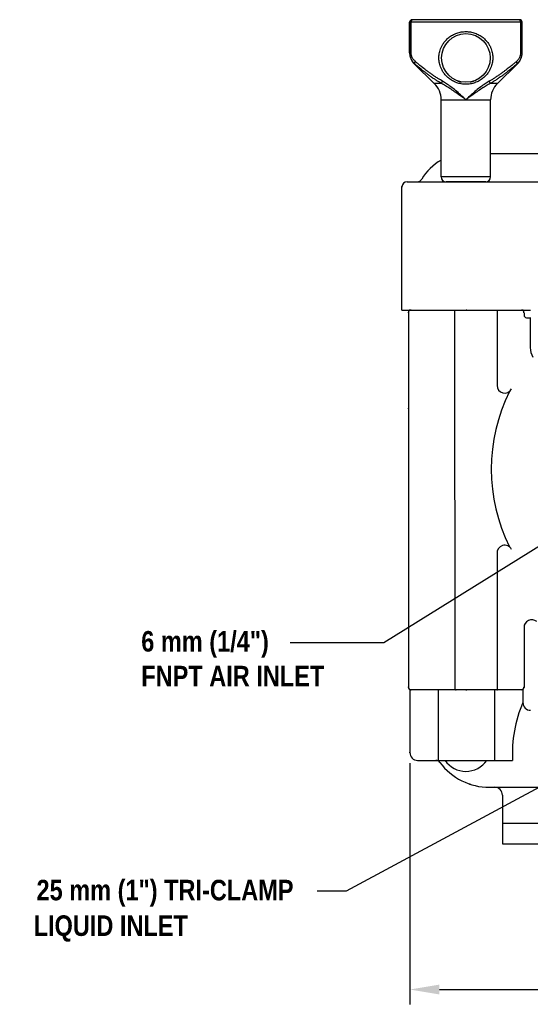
# Model space of a CAD drawing. Extents: x 2 to 36.4, y -1.5 to 23.3.
# Tile 2 of 24: x 2 to 8.2, y 9.8 to 22. Entities that reach past the tile are written whole.
import ezdxf
from ezdxf.enums import TextEntityAlignment as Align

# ---------------------------------------------------------------- set-up
doc = ezdxf.new("R2010")
doc.units = 0
doc.header["$LTSCALE"] = 0.5
doc.header["$MEASUREMENT"] = 0
doc.linetypes.add('HIDDEN', pattern=[0.375, 0.25, -0.125])
doc.layers.get('0').update_dxf_attribs({"linetype": 'CONTINUOUS'})
doc.styles.add('narrow_arial_bold', font='ARIALNB.TTF')

msp = doc.modelspace()

# ---------------------------------------------------------------- linework, layer by layer
at = {"linetype": 'Continuous'}
for p, q in [((8.145, 21.921), (6.759, 21.921)), ((6.759, 21.541), (6.759, 21.921)), ((6.761, 21.921), (6.763, 21.93)), ((6.761, 21.541), (6.761, 21.921)), ((6.763, 21.93), (6.767, 21.939)), ((6.767, 21.939), (6.774, 21.945)), ((6.774, 21.945), (6.782, 21.95)), ((6.778, 21.921), (6.779, 21.93)), ((6.778, 21.541), (6.778, 21.921)), ((6.779, 21.93), (6.781, 21.939)), ((6.781, 21.939), (6.785, 21.945)), ((6.782, 21.95), (6.791, 21.951)), ((6.785, 21.945), (6.79, 21.95)), ((8.115, 21.951), (6.789, 21.951)), ((6.79, 21.95), (6.795, 21.951)), ((8.114, 21.95), (8.108, 21.951)), ((8.122, 21.95), (8.112, 21.951)), ((8.118, 21.945), (8.114, 21.95)), ((8.122, 21.939), (8.118, 21.945)), ((8.13, 21.945), (8.122, 21.95)), ((8.125, 21.93), (8.122, 21.939)), ((8.126, 21.921), (8.125, 21.93)), ((8.126, 21.921), (8.126, 21.541)), ((8.137, 21.939), (8.13, 21.945)), ((8.141, 21.93), (8.137, 21.939)), ((8.142, 21.921), (8.141, 21.93)), ((8.142, 21.921), (8.142, 21.541)), ((8.145, 21.541), (8.145, 21.921)), ((6.759, 21.541), (6.778, 21.541)), ((8.126, 21.541), (8.145, 21.541)), ((7.063, 21.164), (6.816, 21.405)), ((6.823, 21.405), (6.816, 21.405)), ((7.841, 21.164), (8.088, 21.405)), ((8.088, 21.405), (8.081, 21.405)), ((7.152, 21.164), (7.063, 21.164)), ((7.841, 21.164), (7.752, 21.164)), ((7.147, 20.011), (7.147, 20.964)), ((7.147, 20.964), (7.757, 20.964)), ((7.757, 20.011), (7.757, 20.964)), ((7.757, 20.011), (7.147, 20.011)), ((7.697, 19.951), (7.207, 19.951)), ((8.246, 18.277), (8.246, 17.906))]:
    msp.add_line(p, q, dxfattribs=at)
for p, q in [((7.757, 20.3), (9.472, 20.3)), ((6.727, 19.951), (9.506, 19.951)), ((6.664, 18.368), (6.664, 19.888)), ((6.664, 18.368), (8.247, 18.368)), ((6.775, 18.368), (8.136, 18.368)), ((7.313, 18.368), (7.314, 13.683)), ((7.836, 18.368), (7.836, 17.439)), ((6.744, 18.337), (6.744, 13.714)), ((8.169, 18.336), (8.169, 18.306)), ((8.201, 18.273), (8.246, 18.273)), ((6.442, 14.268), (10.495, 16.788)), ((7.836, 15.379), (7.837, 13.683)), ((8.169, 14.451), (8.169, 13.714)), ((5.286, 14.268), (6.442, 14.268)), ((8.155, 13.683), (6.761, 13.683)), ((6.761, 13.683), (6.761, 12.907)), ((8.141, 13.683), (6.775, 13.683)), ((7.11, 13.683), (7.11, 12.811)), ((7.806, 13.683), (7.806, 12.811)), ((8.155, 13.683), (8.155, 13.525)), ((5.982, 11.203), (9.513, 13.108)), ((6.761, 12.779), (6.761, 9.801)), ((6.857, 12.811), (8.027, 12.811)), ((7.743, 12.479), (8.377, 12.479)), ((7.902, 12.384), (7.902, 11.783)), ((7.902, 12.036), (9.041, 12.036)), ((7.902, 11.783), (9.041, 11.783)), ((5.617, 11.203), (5.982, 11.203)), ((7.126, 9.984), (10.44, 9.984))]:
    msp.add_line(p, q)
msp.add_circle((7.452, 21.479), 0.3, dxfattribs=at)
for centre, radius, start, end in [((6.789, 21.921), 0.03, 90, 180), ((8.115, 21.921), 0.03, 0, 90), ((6.949, 21.541), 0.19, 180, 225.5968), ((7.955, 21.541), 0.19, 314.4032, 0), ((6.867, 20.964), 0.28, 0, 45.5968), ((8.037, 20.964), 0.28, 134.4032, 180), ((7.207, 20.011), 0.06, 180, 270), ((7.697, 20.011), 0.06, 270, 0)]:
    msp.add_arc(centre, radius, start, end, dxfattribs=at)
for centre, radius, start, end in [((7.456, 19.666), 0.633, 119.1897, 150.0481), ((6.727, 19.888), 0.0628, 90, 180), ((6.853, 20.014), 0.0628, 270, 330.0481), ((6.775, 18.337), 0.0314, 90, 180), ((8.136, 18.336), 0.0324, 0, 90), ((8.201, 18.306), 0.0324, 180, 270), ((8.496, 17.906), 0.25, 180, 208.5308), ((7.931, 17.439), 0.0953, 180.0099, 332.6094), ((9.917, 16.405), 2.152, 153.5193, 206.4807), ((7.931, 15.371), 0.0953, 27.3906, 184.9742), ((8.264, 14.451), 0.0953, 49.6012, 180), ((6.775, 13.714), 0.0314, 180, 270), ((8.137, 13.714), 0.0314, 270, 0), ((9.663, 12.887), 1.638, 157.087, 182.6526), ((8.25, 13.525), 0.0953, 180, 270), ((6.857, 12.907), 0.0953, 180, 270), ((7.082, 12.749), 0.0628, 36.5882, 90), ((7.743, 13.239), 0.76, 216.5882, 270), ((7.452, 12.988), 0.312, 214.4566, 325.5434), ((7.807, 12.384), 0.0953, 0, 90)]:
    msp.add_arc(centre, radius, start, end)
for points, knots in [([(7.12, 21.479), (7.12, 21.487), (7.12, 21.504), (7.124, 21.531), (7.13, 21.56), (7.139, 21.591), (7.154, 21.625), (7.175, 21.661), (7.204, 21.697), (7.241, 21.733), (7.287, 21.763), (7.339, 21.787), (7.395, 21.801), (7.452, 21.806), (7.509, 21.801), (7.565, 21.787), (7.617, 21.763), (7.663, 21.732), (7.7, 21.697), (7.729, 21.661), (7.75, 21.625), (7.764, 21.591), (7.774, 21.56), (7.78, 21.531), (7.783, 21.504), (7.784, 21.487), (7.784, 21.479)], [0, 0, 0, 0, 0.02425, 0.050817, 0.080255, 0.113088, 0.149838, 0.191031, 0.237197, 0.288498, 0.344137, 0.401881, 0.459081, 0.516042, 0.573002, 0.630216, 0.688039, 0.743609, 0.794816, 0.840874, 0.881964, 0.918607, 0.951339, 0.980689, 1.007189, 1.031405, 1.031405, 1.031405, 1.031405]), ([(6.823, 21.405), (6.816, 21.412), (6.803, 21.425), (6.788, 21.446), (6.777, 21.467), (6.769, 21.487), (6.765, 21.506), (6.762, 21.524), (6.762, 21.536), (6.761, 21.541)], [0, 0, 0, 0, 0.028459, 0.0545301, 0.0782472, 0.0997445, 0.1192374, 0.137007, 0.1534112, 0.1534112, 0.1534112, 0.1534112]), ([(6.829, 21.434), (6.823, 21.439), (6.813, 21.449), (6.8, 21.466), (6.791, 21.483), (6.784, 21.499), (6.781, 21.514), (6.778, 21.528), (6.778, 21.537), (6.778, 21.541)], [0, 0, 0, 0, 0.0230597, 0.0440208, 0.062959, 0.080039, 0.0954748, 0.1095186, 0.1224634, 0.1224634, 0.1224634, 0.1224634]), ([(8.126, 21.541), (8.126, 21.537), (8.125, 21.528), (8.123, 21.514), (8.119, 21.499), (8.113, 21.483), (8.104, 21.466), (8.091, 21.449), (8.08, 21.439), (8.075, 21.434)], [0, 0, 0, 0, 0.0129448, 0.0269885, 0.0424244, 0.0595043, 0.0784426, 0.0994037, 0.1224634, 0.1224634, 0.1224634, 0.1224634]), ([(8.142, 21.541), (8.142, 21.536), (8.142, 21.524), (8.139, 21.506), (8.134, 21.487), (8.127, 21.467), (8.116, 21.446), (8.101, 21.425), (8.088, 21.412), (8.081, 21.405)], [0, 0, 0, 0, 0.0164042, 0.0341737, 0.0536666, 0.075164, 0.0988811, 0.1249522, 0.1534112, 0.1534112, 0.1534112, 0.1534112]), ([(6.823, 21.405), (6.822, 21.407), (6.821, 21.411), (6.822, 21.418), (6.824, 21.426), (6.827, 21.431), (6.829, 21.434)], [0, 0, 0, 0, 0.00531, 0.01212946, 0.02060511, 0.03044375, 0.03044375, 0.03044375, 0.03044375]), ([(7.152, 21.164), (7.143, 21.169), (7.123, 21.18), (7.093, 21.199), (7.059, 21.221), (7.025, 21.245), (6.993, 21.268), (6.963, 21.291), (6.936, 21.312), (6.911, 21.331), (6.889, 21.349), (6.869, 21.366), (6.852, 21.38), (6.837, 21.393), (6.827, 21.402), (6.823, 21.405)], [0, 0, 0, 0, 0.0304615, 0.0677655, 0.1088294, 0.1508992, 0.1913573, 0.2287519, 0.2630957, 0.2944585, 0.3229063, 0.3485024, 0.3713065, 0.3913744, 0.4087616, 0.4087616, 0.4087616, 0.4087616]), ([(7.163, 21.192), (7.155, 21.197), (7.135, 21.209), (7.104, 21.228), (7.07, 21.25), (7.036, 21.273), (7.003, 21.297), (6.973, 21.319), (6.945, 21.34), (6.92, 21.36), (6.897, 21.378), (6.877, 21.394), (6.859, 21.409), (6.843, 21.422), (6.834, 21.43), (6.829, 21.434)], [0, 0, 0, 0, 0.0304434, 0.067812, 0.1090914, 0.1515089, 0.1923987, 0.2302591, 0.2650754, 0.2969004, 0.3257887, 0.3517957, 0.374976, 0.3953818, 0.4130624, 0.4130624, 0.4130624, 0.4130624]), ([(7.784, 21.479), (7.784, 21.471), (7.783, 21.454), (7.78, 21.428), (7.774, 21.399), (7.764, 21.367), (7.749, 21.333), (7.728, 21.297), (7.699, 21.261), (7.662, 21.226), (7.616, 21.195), (7.564, 21.172), (7.508, 21.157), (7.451, 21.153), (7.394, 21.158), (7.338, 21.172), (7.286, 21.196), (7.241, 21.226), (7.204, 21.262), (7.175, 21.298), (7.154, 21.334), (7.139, 21.367), (7.129, 21.399), (7.123, 21.428), (7.12, 21.454), (7.12, 21.471), (7.12, 21.479)], [0, 0, 0, 0, 0.024264, 0.050853, 0.080316, 0.11318, 0.149964, 0.191194, 0.237399, 0.288736, 0.344402, 0.402141, 0.459338, 0.516299, 0.573261, 0.630479, 0.688307, 0.743852, 0.795022, 0.841042, 0.882094, 0.918702, 0.951403, 0.980726, 1.007204, 1.031405, 1.031405, 1.031405, 1.031405]), ([(8.075, 21.434), (8.07, 21.43), (8.06, 21.421), (8.044, 21.408), (8.026, 21.394), (8.007, 21.378), (7.986, 21.362), (7.962, 21.343), (7.936, 21.323), (7.907, 21.302), (7.875, 21.278), (7.84, 21.255), (7.805, 21.231), (7.772, 21.21), (7.75, 21.198), (7.74, 21.192)], [0, 0, 0, 0, 0.0190289, 0.0395855, 0.0619848, 0.0865277, 0.1135221, 0.1432827, 0.1761308, 0.2123931, 0.2524085, 0.2953371, 0.3384498, 0.3787695, 0.4130622, 0.4130622, 0.4130622, 0.4130622]), ([(8.081, 21.405), (8.076, 21.401), (8.066, 21.393), (8.051, 21.38), (8.034, 21.365), (8.015, 21.35), (7.995, 21.333), (7.972, 21.315), (7.946, 21.295), (7.917, 21.273), (7.885, 21.25), (7.851, 21.226), (7.816, 21.203), (7.783, 21.182), (7.762, 21.169), (7.752, 21.164)], [0, 0, 0, 0, 0.0187105, 0.0389262, 0.0609615, 0.0851157, 0.1116967, 0.1410214, 0.1734171, 0.2092221, 0.248797, 0.2913492, 0.3342108, 0.3744417, 0.4087613, 0.4087613, 0.4087613, 0.4087613]), ([(8.081, 21.405), (8.082, 21.407), (8.083, 21.411), (8.082, 21.418), (8.079, 21.426), (8.076, 21.431), (8.075, 21.434)], [0, 0, 0, 0, 0.00531, 0.01212948, 0.02060516, 0.03044382, 0.03044382, 0.03044382, 0.03044382]), ([(7.152, 21.164), (7.152, 21.166), (7.154, 21.172), (7.158, 21.182), (7.161, 21.189), (7.163, 21.192)], [0, 0, 0, 0, 0.00795665, 0.01860923, 0.03097218, 0.03097218, 0.03097218, 0.03097218]), ([(7.452, 20.964), (7.428, 20.981), (7.382, 21.015), (7.316, 21.061), (7.257, 21.102), (7.203, 21.135), (7.168, 21.155), (7.152, 21.164)], [0, 0, 0, 0, 0.090066, 0.170501, 0.241869, 0.3051186, 0.360995, 0.360995, 0.360995, 0.360995]), ([(7.452, 20.964), (7.43, 20.984), (7.388, 21.022), (7.327, 21.076), (7.27, 21.122), (7.216, 21.16), (7.18, 21.182), (7.163, 21.192)], [0, 0, 0, 0, 0.0894805, 0.1703513, 0.2434308, 0.3095037, 0.3689279, 0.3689279, 0.3689279, 0.3689279]), ([(7.74, 21.192), (7.723, 21.182), (7.687, 21.16), (7.634, 21.122), (7.576, 21.076), (7.515, 21.022), (7.474, 20.984), (7.452, 20.964)], [0, 0, 0, 0, 0.0595134, 0.1256456, 0.1987333, 0.2795592, 0.3689279, 0.3689279, 0.3689279, 0.3689279]), ([(7.752, 21.164), (7.736, 21.155), (7.701, 21.135), (7.647, 21.101), (7.588, 21.061), (7.522, 21.015), (7.476, 20.981), (7.452, 20.964)], [0, 0, 0, 0, 0.0559608, 0.1192693, 0.1906483, 0.2710409, 0.360995, 0.360995, 0.360995, 0.360995]), ([(7.752, 21.164), (7.751, 21.166), (7.75, 21.172), (7.746, 21.182), (7.742, 21.189), (7.74, 21.192)], [0, 0, 0, 0, 0.00795666, 0.01860925, 0.0309722, 0.0309722, 0.0309722, 0.0309722])]:
    msp.add_open_spline(points, degree=3, knots=knots, dxfattribs=at)
at = {"linetype": 'HIDDEN'}
for points, knots in [([(7.35, 21.197, 0.073), (7.351, 21.197, 0.074), (7.358, 21.194, 0.084), (7.373, 21.189, 0.099), (7.39, 21.185, 0.109), (7.399, 21.184, 0.113), (7.4, 21.184, 0.114)], [0, 0, 0, 0, 0.00643559, 0.03558206, 0.0644609, 0.06683909, 0.06683909, 0.06683909, 0.06683909]), ([(7.503, 21.184, 0.114), (7.504, 21.184, 0.114), (7.513, 21.185, 0.109), (7.53, 21.189, 0.099), (7.545, 21.194, 0.084), (7.552, 21.196, 0.075), (7.553, 21.197, 0.074)], [0, 0, 0, 0, 0.00334841, 0.03222168, 0.06137172, 0.06607857, 0.06607857, 0.06607857, 0.06607857])]:
    msp.add_open_spline(points, degree=3, knots=knots, dxfattribs=at)
at = {"linetype": 'ByBlock'}
for p in [(6.664, 19.888), (6.759, 18.368), (6.775, 18.368), (6.775, 18.368), (7.458, 18.368), (8.153, 18.368), (8.153, 18.368), (6.744, 18.337), (6.744, 17.155), (6.744, 13.714), (6.775, 13.683), (7.33, 13.683), (7.456, 13.683), (7.458, 13.683), (7.837, 13.683), (7.837, 13.683), (8.169, 13.714), (6.761, 12.907), (7.502, 12.518)]:
    msp.add_point(p, dxfattribs=at)
msp.add_solid([(7.126, 10.045), (7.126, 9.923), (6.761, 9.984)])

# ---------------------------------------------------------------- texts
at = {"style": 'narrow_arial_bold'}
for s, p in [('6 mm (1/4")', (3.45, 14.154)), ('FNPT AIR INLET', (3.45, 13.725))]:
    msp.add_text(s, height=0.25333, dxfattribs=at).set_placement(p)
for s, p in [('25 mm (1") TRI-CLAMP', (3.743, 11.211)), ('LIQUID INLET', (3.074, 10.772))]:
    msp.add_text(s, height=0.25333, dxfattribs=at).set_placement(p, align=Align.MIDDLE_CENTER)

doc.saveas('drawing.dxf')
